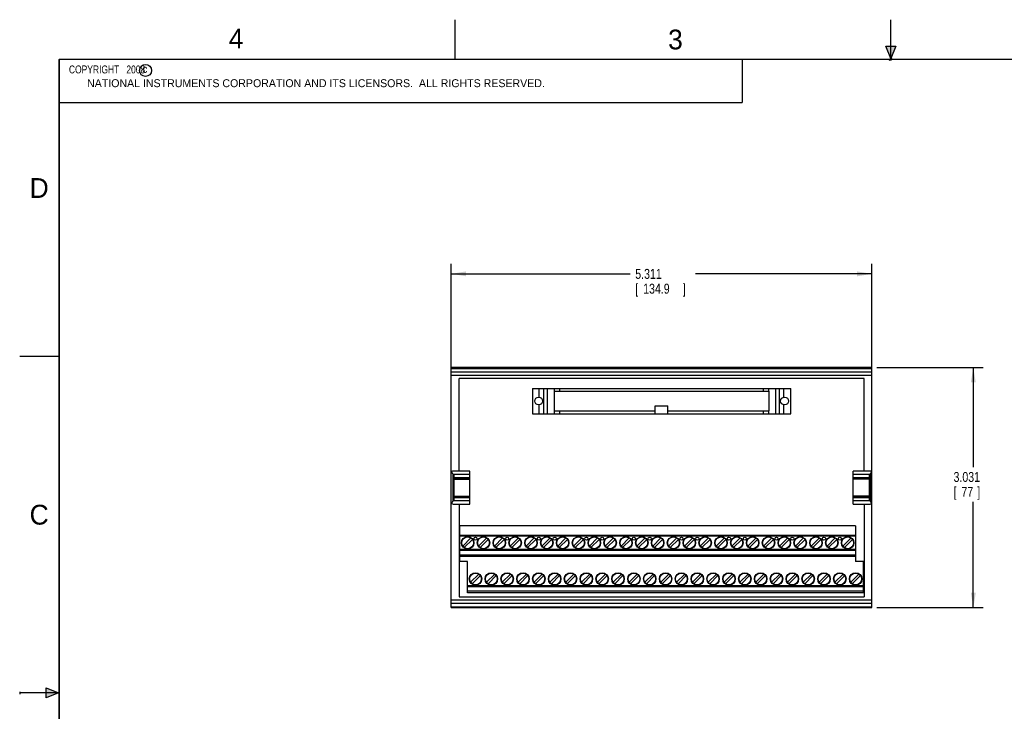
# Model space of a CAD drawing. Header units: inches. Extents: x 0 to 22, y 0 to 17.
# Tile 2 of 9: x 0 to 12.4, y 8.3 to 17. Entities that reach past the tile are written whole.
import ezdxf

# ---------------------------------------------------------------- set-up
doc = ezdxf.new("R2010")
doc.units = ezdxf.units.IN
doc.header["$LTSCALE"] = 1.21
doc.header["$MEASUREMENT"] = 0
doc.layers.get('0').update_dxf_attribs({"linetype": 'CONTINUOUS'})
doc.layers.add('DIMENSIONS', color=7, linetype='CONTINUOUS')
doc.styles.get("Standard").update_dxf_attribs({"font": 'txt', "width": 0.8})
doc.dimstyles.new('DIMSTYLE_1', dxfattribs={"dimtxt": 0.125, "dimasz": 0.1875, "dimexe": 0.18, "dimexo": 0.0625, "dimgap": 0.09, "dimtad": 0, "dimtih": 1, "dimtoh": 1, "dimdec": 3, "dimzin": 4, "dimdsep": 46, "dimtxsty": 'STANDARD', "dimblk": '_FILLED', "dimblk1": '_FILLED', "dimblk2": '_FILLED', "dimcen": 0.09, "dimadec": 0, "dimazin": 0, "dimtp": 0.01, "dimtm": 0.01, "dimtfac": 1, "dimtdec": 3, "dimtofl": 0, "dimtmove": 0, "dimatfit": 3, "dimldrblk": '_FILLED', "dimfxl": 1, "dimtolj": 1, "dimtzin": 4, "dimarcsym": 0})

# ---------------------------------------------------------------- blocks, each defined once
blk = doc.blocks.new('_FILLED')
at = {"color": 0, "linetype": 'BYBLOCK'}
blk.add_solid([(0, 0), (-1, 0.167), (-1, -0.167)], dxfattribs=at)
blk = doc.blocks.new('*D0')
at = {"layer": 'DIMENSIONS', "color": 2, "linetype": 'CONTINUOUS'}
for p, q in [((5.45, 12.576), (5.45, 13.916)), ((10.761, 12.576), (10.761, 13.916)), ((5.45, 13.791), (7.71, 13.791)), ((10.761, 13.791), (8.535, 13.791))]:
    blk.add_line(p, q, dxfattribs=at)
at = {"layer": 'DIMENSIONS', "color": 2, "linetype": 'CONTINUOUS', "xscale": 0.1875, "yscale": 0.1875, "zscale": 0.1875, "rotation": 180}
blk.add_blockref('_FILLED', (5.45, 13.791), dxfattribs=at)
at = {"layer": 'DIMENSIONS', "color": 2, "linetype": 'CONTINUOUS', "xscale": 0.1875, "yscale": 0.1875, "zscale": 0.1875}
blk.add_blockref('_FILLED', (10.761, 13.791), dxfattribs=at)
at = {"layer": 'DIMENSIONS', "color": 2, "linetype": 'CONTINUOUS', "width": 0.8}
for s, p in [('5.311', (7.773, 13.728)), ('[', (7.773, 13.541)), ('134.9', (7.873, 13.541)), (']', (8.373, 13.541))]:
    blk.add_text(s, height=0.125, dxfattribs=at).set_placement(p)
blk = doc.blocks.new('*D1')
at = {"layer": 'DIMENSIONS', "color": 2, "linetype": 'CONTINUOUS'}
for p, q in [((10.824, 12.608), (12.167, 12.608)), ((12.042, 12.608), (12.042, 11.351)), ((12.042, 9.577), (12.042, 10.914)), ((10.824, 9.577), (12.167, 9.577))]:
    blk.add_line(p, q, dxfattribs=at)
at = {"layer": 'DIMENSIONS', "color": 2, "linetype": 'CONTINUOUS', "xscale": 0.1875, "yscale": 0.1875, "zscale": 0.1875}
for p, rotation in [((12.042, 12.608), 90), ((12.042, 9.577), 270)]:
    blk.add_blockref('_FILLED', p, dxfattribs=dict(at, rotation=rotation))
at = {"layer": 'DIMENSIONS', "color": 2, "linetype": 'CONTINUOUS', "width": 0.8}
for s, p in [('3.031', (11.792, 11.164)), ('[', (11.792, 10.976)), ('77', (11.892, 10.976)), (']', (12.092, 10.976))]:
    blk.add_text(s, height=0.125, dxfattribs=at).set_placement(p)

msp = doc.modelspace()

# ---------------------------------------------------------------- hatches: boundary and pattern name
at = {"linetype": 'CONTINUOUS'}
for points in [[(11, 16.51), (10.9375, 16.6663), (11.0625, 16.6663)], [(0.3337, 8.5625), (0.49, 8.5), (0.3337, 8.4375)]]:
    msp.add_hatch(color=2, dxfattribs=at).paths.add_polyline_path(points)

# ---------------------------------------------------------------- linework, layer by layer
at = {"color": 2, "linetype": 'CONTINUOUS'}
for p, q in [((5.5, 16.5), (5.5, 17)), ((11, 16.485), (11, 17)), ((11, 16.51), (10.9375, 16.6663)), ((10.9375, 16.6663), (11.0625, 16.6663)), ((11.0625, 16.6663), (11, 16.51)), ((0.4999, 16.5), (9.1249, 16.5)), ((0.4999, 16.5), (0.4999, 15.9531)), ((9.1249, 16.5), (9.1249, 15.9531)), ((11.015, 16.515), (10.985, 16.485)), ((10.985, 16.485), (11, 16.515)), ((11, 16.485), (11.015, 16.515)), ((0.4999, 15.9531), (9.1249, 15.9531)), ((0, 12.75), (0.5, 12.75)), ((0, 8.515), (0, 8.485)), ((0.49, 8.5), (0, 8.5)), ((0.3337, 8.4375), (0.3337, 8.5625)), ((0.3337, 8.5625), (0.49, 8.5)), ((0.49, 8.5), (0.3337, 8.4375))]:
    msp.add_line(p, q, dxfattribs=at)
at = {"color": 7, "linetype": 'CONTINUOUS'}
for p, q in [((5.45, 9.5768), (5.45, 12.6083)), ((10.761, 12.6083), (5.45, 12.6083)), ((5.45, 12.5965), (10.761, 12.5965)), ((10.761, 9.5768), (10.761, 12.6083)), ((10.761, 12.5516), (5.45, 12.5516)), ((5.45, 12.5136), (10.761, 12.5136)), ((5.5484, 11.3013), (5.5484, 12.4705)), ((10.6626, 12.4705), (5.5484, 12.4705)), ((10.6626, 11.3013), (10.6626, 12.4705)), ((6.476, 12.3454), (6.476, 12.0254)), ((6.476, 12.3454), (9.736, 12.3454)), ((6.561, 12.2348), (6.561, 12.3454)), ((6.617, 12.0254), (6.617, 12.3454)), ((6.663, 12.0254), (6.663, 12.3454)), ((6.751, 12.3104), (6.751, 12.0604)), ((6.751, 12.3104), (9.461, 12.3104)), ((6.753, 12.3104), (6.753, 12.3454)), ((6.819, 12.3104), (6.819, 12.3454)), ((9.393, 12.3104), (9.393, 12.3454)), ((9.459, 12.3104), (9.459, 12.3454)), ((9.461, 12.3104), (9.461, 12.0604)), ((9.549, 12.0254), (9.549, 12.3454)), ((9.595, 12.0254), (9.595, 12.3454)), ((9.651, 12.2348), (9.651, 12.3454)), ((9.736, 12.0254), (9.736, 12.3454)), ((6.561, 12.0254), (6.561, 12.1359)), ((6.751, 12.0604), (8.026, 12.0604)), ((6.753, 12.0254), (6.753, 12.0604)), ((6.819, 12.0254), (6.819, 12.0604)), ((8.026, 12.0254), (8.026, 12.1254)), ((8.026, 12.1254), (8.186, 12.1254)), ((8.186, 12.0254), (8.186, 12.1254)), ((8.186, 12.0604), (9.461, 12.0604)), ((9.393, 12.0254), (9.393, 12.0604)), ((9.459, 12.0254), (9.459, 12.0604)), ((9.651, 12.0254), (9.651, 12.1359)), ((6.476, 12.0254), (9.736, 12.0254)), ((5.6843, 11.3013), (5.4736, 11.3013)), ((5.4736, 10.9233), (5.4736, 11.2619)), ((5.4736, 11.2619), (5.6843, 11.2619)), ((5.4815, 11.2579), (5.4815, 10.9272)), ((5.6843, 11.2579), (5.4815, 11.2579)), ((5.4815, 11.2217), (5.6843, 11.2217)), ((5.6843, 11.2004), (5.4815, 11.2004)), ((5.4815, 11.1999), (5.6843, 11.1999)), ((5.6843, 10.8839), (5.6843, 11.3013)), ((10.7374, 11.3013), (10.5268, 11.3013)), ((10.5268, 10.8839), (10.5268, 11.3013)), ((10.5268, 11.2619), (10.7374, 11.2619)), ((10.7295, 11.2579), (10.5268, 11.2579)), ((10.5268, 11.2217), (10.7295, 11.2217)), ((10.7295, 11.2004), (10.5268, 11.2004)), ((10.7295, 11.1999), (10.5268, 11.1999)), ((10.7295, 10.9272), (10.7295, 11.2579)), ((10.7374, 11.2619), (10.7374, 10.9233)), ((5.4815, 10.9853), (5.6843, 10.9853)), ((5.4815, 10.9848), (5.6843, 10.9848)), ((5.6843, 10.9635), (5.4815, 10.9635)), ((10.7295, 10.9853), (10.5268, 10.9853)), ((10.5268, 10.9848), (10.7295, 10.9848)), ((10.7295, 10.9635), (10.5268, 10.9635)), ((5.6843, 10.9233), (5.4736, 10.9233)), ((5.4736, 10.8839), (5.6843, 10.8839)), ((5.4815, 10.9272), (5.6843, 10.9272)), ((5.5484, 10.8839), (5.5484, 9.7146)), ((10.5268, 10.9272), (10.7295, 10.9272)), ((10.7374, 10.9233), (10.5268, 10.9233)), ((10.5268, 10.8839), (10.7374, 10.8839)), ((10.6626, 10.8839), (10.6626, 9.7146)), ((5.556, 10.1591), (5.556, 10.6079)), ((10.556, 10.6079), (5.556, 10.6079)), ((10.556, 10.6079), (10.556, 10.1591)), ((5.556, 10.4933), (10.556, 10.4933)), ((10.556, 10.4783), (5.556, 10.4783)), ((5.698, 10.4568), (5.5945, 10.3533)), ((5.898, 10.4568), (5.7945, 10.3533)), ((6.098, 10.4568), (5.9945, 10.3533)), ((6.298, 10.4568), (6.1945, 10.3533)), ((6.498, 10.4568), (6.3945, 10.3533)), ((6.698, 10.4568), (6.5945, 10.3533)), ((6.898, 10.4568), (6.7945, 10.3533)), ((7.098, 10.4568), (6.9945, 10.3533)), ((7.298, 10.4568), (7.1945, 10.3533)), ((7.498, 10.4568), (7.3945, 10.3533)), ((7.698, 10.4568), (7.5945, 10.3533)), ((7.898, 10.4568), (7.7945, 10.3533)), ((8.098, 10.4568), (7.9945, 10.3533)), ((8.298, 10.4568), (8.1945, 10.3533)), ((8.498, 10.4568), (8.3945, 10.3533)), ((8.698, 10.4568), (8.5945, 10.3533)), ((8.898, 10.4568), (8.7945, 10.3533)), ((9.098, 10.4568), (8.9945, 10.3533)), ((9.298, 10.4568), (9.1945, 10.3533)), ((9.498, 10.4568), (9.3945, 10.3533)), ((9.698, 10.4568), (9.5945, 10.3533)), ((9.898, 10.4568), (9.7945, 10.3533)), ((10.098, 10.4568), (9.9945, 10.3533)), ((10.298, 10.4568), (10.1945, 10.3533)), ((10.498, 10.4568), (10.3945, 10.3533)), ((5.614, 10.3338), (5.7175, 10.4373)), ((5.814, 10.3338), (5.9175, 10.4373)), ((6.014, 10.3338), (6.1175, 10.4373)), ((6.214, 10.3338), (6.3175, 10.4373)), ((6.414, 10.3338), (6.5175, 10.4373)), ((6.614, 10.3338), (6.7175, 10.4373)), ((6.814, 10.3338), (6.9175, 10.4373)), ((7.014, 10.3338), (7.1175, 10.4373)), ((7.214, 10.3338), (7.3175, 10.4373)), ((7.414, 10.3338), (7.5175, 10.4373)), ((7.614, 10.3338), (7.7175, 10.4373)), ((7.814, 10.3338), (7.9175, 10.4373)), ((8.014, 10.3338), (8.1175, 10.4373)), ((8.214, 10.3338), (8.3175, 10.4373)), ((8.414, 10.3338), (8.5175, 10.4373)), ((8.614, 10.3338), (8.7175, 10.4373)), ((8.814, 10.3338), (8.9175, 10.4373)), ((9.014, 10.3338), (9.1175, 10.4373)), ((9.214, 10.3338), (9.3175, 10.4373)), ((9.414, 10.3338), (9.5175, 10.4373)), ((9.614, 10.3338), (9.7175, 10.4373)), ((9.814, 10.3338), (9.9175, 10.4373)), ((10.014, 10.3338), (10.1175, 10.4373)), ((10.214, 10.3338), (10.3175, 10.4373)), ((10.414, 10.3338), (10.5175, 10.4373)), ((5.556, 10.3133), (10.556, 10.3133)), ((10.556, 10.2979), (5.556, 10.2979)), ((5.556, 10.2417), (10.556, 10.2417)), ((10.556, 10.222), (5.556, 10.222)), ((5.656, 10.1591), (5.556, 10.1591)), ((5.656, 9.7654), (5.656, 10.1591)), ((10.656, 10.1591), (10.556, 10.1591)), ((10.656, 9.7654), (10.656, 10.1591)), ((5.6945, 9.8966), (5.798, 10.0001)), ((5.714, 9.8771), (5.8175, 9.9806)), ((5.998, 10.0001), (5.8945, 9.8966)), ((5.914, 9.8771), (6.0175, 9.9806)), ((6.0945, 9.8966), (6.198, 10.0001)), ((6.114, 9.8771), (6.2175, 9.9806)), ((6.398, 10.0001), (6.2945, 9.8966)), ((6.314, 9.8771), (6.4175, 9.9806)), ((6.4945, 9.8966), (6.598, 10.0001)), ((6.514, 9.8771), (6.6175, 9.9806)), ((6.798, 10.0001), (6.6945, 9.8966)), ((6.8175, 9.9806), (6.714, 9.8771)), ((6.998, 10.0001), (6.8945, 9.8966)), ((7.0175, 9.9806), (6.914, 9.8771)), ((7.0945, 9.8966), (7.198, 10.0001)), ((7.114, 9.8771), (7.2175, 9.9806)), ((7.398, 10.0001), (7.2945, 9.8966)), ((7.4175, 9.9806), (7.314, 9.8771)), ((7.598, 10.0001), (7.4945, 9.8966)), ((7.6175, 9.9806), (7.514, 9.8771)), ((7.6945, 9.8966), (7.798, 10.0001)), ((7.714, 9.8771), (7.8175, 9.9806)), ((7.998, 10.0001), (7.8945, 9.8966)), ((8.0175, 9.9806), (7.914, 9.8771)), ((8.198, 10.0001), (8.0945, 9.8966)), ((8.2175, 9.9806), (8.114, 9.8771)), ((8.2945, 9.8966), (8.398, 10.0001)), ((8.314, 9.8771), (8.4175, 9.9806)), ((8.598, 10.0001), (8.4945, 9.8966)), ((8.6175, 9.9806), (8.514, 9.8771)), ((8.798, 10.0001), (8.6945, 9.8966)), ((8.8175, 9.9806), (8.714, 9.8771)), ((8.8945, 9.8966), (8.998, 10.0001)), ((8.914, 9.8771), (9.0175, 9.9806)), ((9.198, 10.0001), (9.0945, 9.8966)), ((9.2175, 9.9806), (9.114, 9.8771)), ((9.398, 10.0001), (9.2945, 9.8966)), ((9.4175, 9.9806), (9.314, 9.8771)), ((9.4945, 9.8966), (9.598, 10.0001)), ((9.514, 9.8771), (9.6175, 9.9806)), ((9.798, 10.0001), (9.6945, 9.8966)), ((9.8175, 9.9806), (9.714, 9.8771)), ((9.998, 10.0001), (9.8945, 9.8966)), ((10.0175, 9.9806), (9.914, 9.8771)), ((10.0945, 9.8966), (10.198, 10.0001)), ((10.114, 9.8771), (10.2175, 9.9806)), ((10.398, 10.0001), (10.2945, 9.8966)), ((10.4175, 9.9806), (10.314, 9.8771)), ((10.598, 10.0001), (10.4945, 9.8966)), ((10.6175, 9.9806), (10.514, 9.8771)), ((5.656, 9.8566), (10.656, 9.8566)), ((10.656, 9.8412), (5.656, 9.8412)), ((5.5484, 9.7146), (10.6626, 9.7146)), ((10.656, 9.785), (5.656, 9.785)), ((10.656, 9.7654), (5.656, 9.7654)), ((10.761, 9.6716), (5.45, 9.6716)), ((5.45, 9.6336), (10.761, 9.6336)), ((5.45, 9.5887), (10.761, 9.5887)), ((5.45, 9.5768), (10.761, 9.5768))]:
    msp.add_line(p, q, dxfattribs=at)
at = {"color": 7, "linetype": 'CONTINUOUS', "const_width": 0.02}
for points in [[(0.5, 16.5), (0.5, 0.5)], [(21.5, 16.5), (0.5, 16.5)]]:
    msp.add_lwpolyline(points, dxfattribs=at)
at = {"color": 2, "linetype": 'CONTINUOUS'}
msp.add_circle((1.5893, 16.359), 0.0754, dxfattribs=at)
at = {"color": 7, "linetype": 'CONTINUOUS'}
for centre, radius in [((6.5535, 12.1854), 0.05), ((9.6585, 12.1854), 0.05), ((5.656, 10.3953), 0.0787), ((5.656, 10.3953), 0.0745), ((5.756, 10.4465), 0.0193), ((5.856, 10.3953), 0.0787), ((5.856, 10.3953), 0.0745), ((6.056, 10.3953), 0.0787), ((6.056, 10.3953), 0.0745), ((6.156, 10.4465), 0.0193), ((6.256, 10.3953), 0.0787), ((6.256, 10.3953), 0.0745), ((6.456, 10.3953), 0.0787), ((6.456, 10.3953), 0.0745), ((6.556, 10.4465), 0.0193), ((6.656, 10.3953), 0.0787), ((6.656, 10.3953), 0.0745), ((6.756, 10.4465), 0.0193), ((6.856, 10.3953), 0.0787), ((6.856, 10.3953), 0.0745), ((7.056, 10.3953), 0.0787), ((7.056, 10.3953), 0.0745), ((7.156, 10.4465), 0.0193), ((7.256, 10.3953), 0.0787), ((7.256, 10.3953), 0.0745), ((7.356, 10.4465), 0.0193), ((7.456, 10.3953), 0.0787), ((7.456, 10.3953), 0.0745), ((7.656, 10.3953), 0.0787), ((7.656, 10.3953), 0.0745), ((7.756, 10.4465), 0.0193), ((7.856, 10.3953), 0.0787), ((7.856, 10.3953), 0.0745), ((7.956, 10.4465), 0.0193), ((8.056, 10.3953), 0.0787), ((8.056, 10.3953), 0.0745), ((8.256, 10.3953), 0.0787), ((8.256, 10.3953), 0.0745), ((8.356, 10.4465), 0.0193), ((8.456, 10.3953), 0.0787), ((8.456, 10.3953), 0.0745), ((8.556, 10.4465), 0.0193), ((8.656, 10.3953), 0.0787), ((8.656, 10.3953), 0.0745), ((8.856, 10.3953), 0.0787), ((8.856, 10.3953), 0.0745), ((8.956, 10.4465), 0.0193), ((9.056, 10.3953), 0.0787), ((9.056, 10.3953), 0.0745), ((9.156, 10.4465), 0.0193), ((9.256, 10.3953), 0.0787), ((9.256, 10.3953), 0.0745), ((9.456, 10.3953), 0.0787), ((9.456, 10.3953), 0.0745), ((9.556, 10.4465), 0.0193), ((9.656, 10.3953), 0.0787), ((9.656, 10.3953), 0.0745), ((9.756, 10.4465), 0.0193), ((9.856, 10.3953), 0.0787), ((9.856, 10.3953), 0.0745), ((10.056, 10.3953), 0.0787), ((10.056, 10.3953), 0.0745), ((10.156, 10.4465), 0.0193), ((10.256, 10.3953), 0.0787), ((10.256, 10.3953), 0.0745), ((10.356, 10.4465), 0.0193), ((10.456, 10.3953), 0.0787), ((10.456, 10.3953), 0.0745), ((5.756, 9.9386), 0.0787), ((5.756, 9.9386), 0.0745), ((5.956, 9.9386), 0.0787), ((5.956, 9.9386), 0.0745), ((6.156, 9.9386), 0.0787), ((6.156, 9.9386), 0.0745), ((6.356, 9.9386), 0.0787), ((6.356, 9.9386), 0.0745), ((6.556, 9.9386), 0.0787), ((6.556, 9.9386), 0.0745), ((6.756, 9.9386), 0.0787), ((6.756, 9.9386), 0.0745), ((6.956, 9.9386), 0.0787), ((6.956, 9.9386), 0.0745), ((7.156, 9.9386), 0.0787), ((7.156, 9.9386), 0.0745), ((7.356, 9.9386), 0.0787), ((7.356, 9.9386), 0.0745), ((7.556, 9.9386), 0.0787), ((7.556, 9.9386), 0.0745), ((7.756, 9.9386), 0.0787), ((7.756, 9.9386), 0.0745), ((7.956, 9.9386), 0.0787), ((7.956, 9.9386), 0.0745), ((8.156, 9.9386), 0.0787), ((8.156, 9.9386), 0.0745), ((8.356, 9.9386), 0.0787), ((8.356, 9.9386), 0.0745), ((8.556, 9.9386), 0.0787), ((8.556, 9.9386), 0.0745), ((8.756, 9.9386), 0.0787), ((8.756, 9.9386), 0.0745), ((8.956, 9.9386), 0.0787), ((8.956, 9.9386), 0.0745), ((9.156, 9.9386), 0.0787), ((9.156, 9.9386), 0.0745), ((9.356, 9.9386), 0.0787), ((9.356, 9.9386), 0.0745), ((9.556, 9.9386), 0.0787), ((9.556, 9.9386), 0.0745), ((9.756, 9.9386), 0.0787), ((9.756, 9.9386), 0.0745), ((9.956, 9.9386), 0.0787), ((9.956, 9.9386), 0.0745), ((10.156, 9.9386), 0.0787), ((10.156, 9.9386), 0.0745), ((10.356, 9.9386), 0.0787), ((10.356, 9.9386), 0.0745), ((10.556, 9.9386), 0.0787), ((10.556, 9.9386), 0.0745)]:
    msp.add_circle(centre, radius, dxfattribs=at)
for centre, start, end in [((5.4736, 11.2776), 90, 180), ((10.7374, 11.2776), 0, 90), ((5.4736, 10.9076), 180, 270), ((10.7374, 10.9076), 270, 360)]:
    msp.add_arc(centre, 0.0236, start, end, dxfattribs=at)
for points, knots in [([(5.4736, 11.2619), (5.4719, 11.2641), (5.4685, 11.2685), (5.4637, 11.2748), (5.4596, 11.2804), (5.4561, 11.2853), (5.4542, 11.2883), (5.4533, 11.2897)], [0, 0, 0, 0, 0.2487782, 0.4795808, 0.6855567, 0.860343, 1, 1, 1, 1]), ([(10.7577, 11.2897), (10.7569, 11.2883), (10.7549, 11.2853), (10.7515, 11.2804), (10.7473, 11.2748), (10.7425, 11.2685), (10.7392, 11.2641), (10.7374, 11.2619)], [0, 0, 0, 0, 0.1396559, 0.3143562, 0.5202375, 0.7510352, 1, 1, 1, 1]), ([(5.4533, 10.8955), (5.4542, 10.8968), (5.4561, 10.8999), (5.4596, 10.9048), (5.4637, 10.9104), (5.4685, 10.9167), (5.4719, 10.921), (5.4736, 10.9233)], [0, 0, 0, 0, 0.1396564, 0.3144428, 0.5204189, 0.7512218, 1, 1, 1, 1]), ([(10.7374, 10.9233), (10.7392, 10.921), (10.7425, 10.9167), (10.7473, 10.9104), (10.7515, 10.9048), (10.7549, 10.8999), (10.7569, 10.8968), (10.7577, 10.8955)], [0, 0, 0, 0, 0.2489647, 0.4797621, 0.6856432, 0.8603435, 1, 1, 1, 1])]:
    msp.add_open_spline(points, degree=3, knots=knots, dxfattribs=at)

# ---------------------------------------------------------------- texts
at = {"color": 2, "linetype": 'CONTINUOUS'}
for s, height, p in [('4', 0.25, (2.64, 16.6369)), ('3', 0.25, (8.1875, 16.625)), ('c', 0.1, (1.5463, 16.328)), ('NATIONAL INSTRUMENTS CORPORATION AND ITS LICENSORS.  ALL RIGHTS RESERVED.', 0.1, (0.851, 16.1482)), ('D', 0.25, (0.125, 14.75)), ('C', 0.25, (0.125, 10.625))]:
    msp.add_text(s, height=height, dxfattribs=at).set_placement(p)
at = {"color": 2, "linetype": 'CONTINUOUS', "insert": (0.5624, 16.4219), "char_height": 0.1, "width": 1.44, "attachment_point": 1}
msp.add_mtext('  COPYRIGHT   2008', dxfattribs=at)

# ---------------------------------------------------------------- dimensions: what is measured, and where the dimension line sits
at = {"layer": 'DIMENSIONS', "color": 2, "linetype": 'CONTINUOUS'}
dim = msp.add_linear_dim(base=(10.761, 13.7907), p1=(5.45, 12.5761), p2=(10.761, 12.5761), dimstyle='DIMSTYLE_1', dxfattribs=at)
dim.commit()
dim.dimension.update_dxf_attribs({"geometry": '*D0', "text_midpoint": (8.1225, 13.6969), "dimtype": 160})
dim = msp.add_linear_dim(base=(12.04223, 9.57685), p1=(10.82354, 12.60834), p2=(10.82354, 9.57685), angle=270, dimstyle='DIMSTYLE_1', dxfattribs=at)
dim.commit()
dim.dimension.update_dxf_attribs({"geometry": '*D1', "text_midpoint": (12.04223, 11.13257), "dimtype": 160})

doc.saveas('drawing.dxf')
